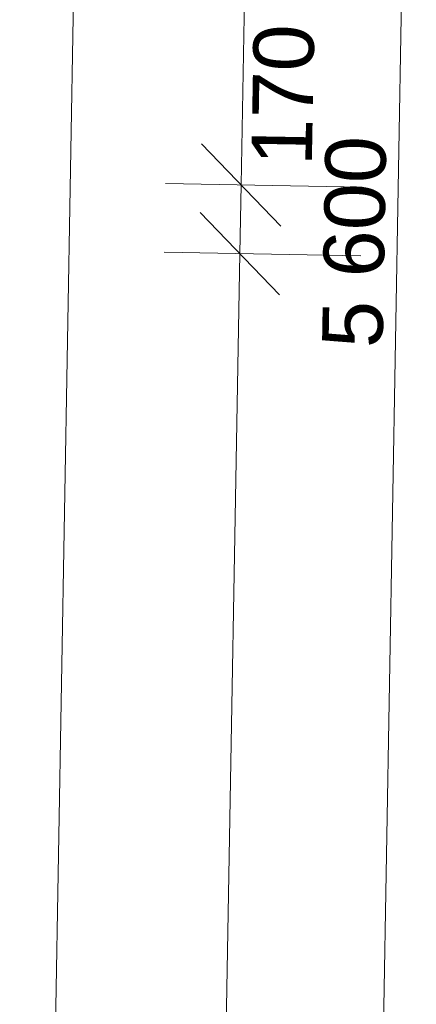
# Model space of a CAD drawing. Header units: millimetres. Extents: x -24674 to 2959, y -2688 to 20653.
# Tile 34 of 161: x -22099 to -21116, y 5462 to 7900. Entities that reach past the tile are written whole.
import ezdxf

# ---------------------------------------------------------------- set-up
doc = ezdxf.new("R2010")
doc.units = ezdxf.units.MM
doc.header["$MEASUREMENT"] = 0
doc.layers.add('9._POHLED ZÁPADNÍ_1_Kóty - SP', color=7, linetype='Continuous')
doc.styles.add('GENEROVANÝ_STYL_2', font='txt')

msp = doc.modelspace()

# ---------------------------------------------------------------- linework, layer by layer
at = {"layer": '9._POHLED ZÁPADNÍ_1_Kóty - SP', "color": 154, "linetype": 'Continuous', "lineweight": 13}
for p, q in [((-22099.2, 378.2), (-21929, 10042.3)), ((-21550.3, 7490.3), (-21505.5, 10034.9)), ((-21214.4, 4429.8), (-21115.9, 10028)), ((-21648.5, 7592), (-21452.1, 7388.6)), ((-21250.3, 7485), (-21737.8, 7493.6)), ((-21553.3, 7320.3), (-21550.3, 7490.3)), ((-21651.5, 7422.1), (-21455.1, 7218.6)), ((-21253.3, 7315), (-21740.8, 7323.6)), ((-21629, 3021.3), (-21553.3, 7320.3))]:
    msp.add_line(p, q, dxfattribs=at)

# ---------------------------------------------------------------- texts
at = {"layer": '9._POHLED ZÁPADNÍ_1_Kóty - SP', "color": 154, "linetype": 'Continuous', "lineweight": 13, "char_height": 150, "attachment_point": 7, "rotation": 88.9912, "style": 'GENEROVANÝ_STYL_2'}
for s, insert, width in [('\\A1;{\\pql;\\fArial|b0|i0|c0|p38;170}', (-21372.9, 7537.1), 341.487), ('\\A1;{\\pql;\\fArial|b0|i0|c0|p38;5 600}', (-21197.7, 7085.8), 512.914)]:
    msp.add_mtext(s, dxfattribs=dict(at, insert=insert, width=width))

doc.saveas('drawing.dxf')
